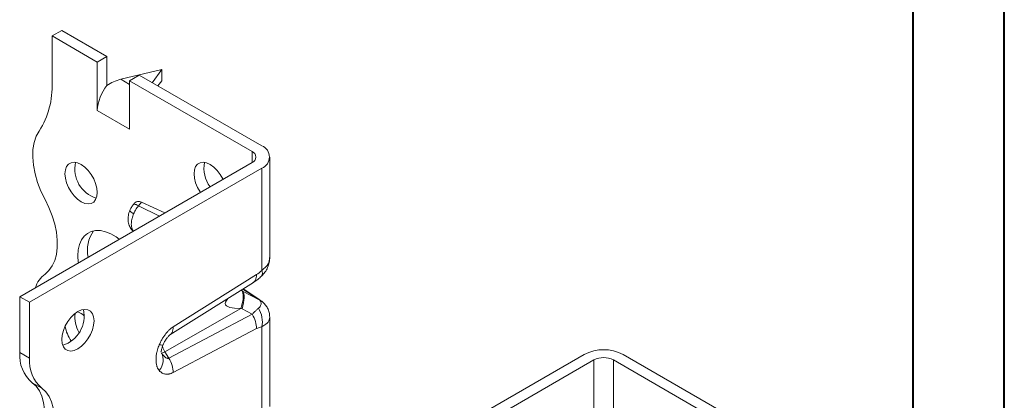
# Model space of a CAD drawing. Header units: millimetres. Extents: x 0 to 210, y 0 to 297.
# Tile 5 of 7: x 156 to 210, y 96 to 117. Entities that reach past the tile are written whole.
import ezdxf

# ---------------------------------------------------------------- set-up
doc = ezdxf.new("R2010")
doc.units = ezdxf.units.MM

msp = doc.modelspace()

# ---------------------------------------------------------------- linework, layer by layer
at = {"color": 7, "linetype": 'Continuous', "lineweight": 40}
for p, q in [((210.079, 0.215), (210.079, 297.215)), ((205.079, 5.215), (205.079, 292.215))]:
    msp.add_line(p, q, dxfattribs=at)
at = {"color": 7, "linetype": 'Continuous', "lineweight": 15}
for p, q in [((158.425, 116.453), (157.895, 116.147)), ((157.895, 116.147), (157.895, 113.585)), ((160.37, 114.718), (157.895, 116.147)), ((158.425, 116.453), (160.9, 115.024)), ((160.37, 114.718), (160.9, 115.024)), ((160.9, 115.024), (160.9, 113.425)), ((160.37, 112.06), (160.37, 114.718)), ((161.654, 113.772), (163.905, 114.309)), ((162.668, 114.004), (162.137, 113.697)), ((169.385, 110.126), (162.668, 114.004)), ((163.388, 113.588), (163.905, 114.309)), ((163.905, 114.309), (163.905, 113.697)), ((162.137, 113.493), (161.654, 113.772)), ((162.137, 113.697), (168.855, 109.819)), ((162.137, 113.697), (162.137, 111.04)), ((163.698, 113.408), (163.905, 113.697)), ((160.373, 112.062), (160.37, 112.06)), ((160.373, 112.058), (160.37, 112.06)), ((160.373, 112.062), (160.373, 112.058)), ((162.134, 111.046), (160.373, 112.062)), ((162.134, 111.046), (162.137, 111.148)), ((162.134, 111.046), (162.134, 111.042)), ((162.134, 111.042), (162.137, 111.044)), ((162.137, 111.04), (162.134, 111.042)), ((168.855, 109.819), (168.855, 109.207)), ((156.127, 101.859), (168.855, 109.207)), ((169.824, 104.003), (169.824, 109.513)), ((169.385, 108.901), (156.657, 101.553)), ((169.385, 103.302), (169.385, 108.901)), ((162.418, 106.984), (162.352, 106.905)), ((162.631, 106.845), (162.798, 107.044)), ((163.774, 106.274), (162.631, 106.845)), ((162.798, 107.044), (164.081, 106.451)), ((162.249, 105.544), (162.333, 105.462)), ((162.253, 105.549), (162.363, 105.43)), ((164.53, 100.202), (169.096, 103.07)), ((164.354, 99.763), (168.924, 102.634)), ((168.918, 102.637), (168.94, 102.651)), ((168.288, 102.191), (168.254, 102.213)), ((168.331, 102.164), (168.256, 102.214)), ((169.271, 101.673), (168.331, 102.164)), ((168.356, 102.277), (169.167, 101.747)), ((169.229, 101.715), (168.362, 102.281)), ((156.127, 101.859), (156.657, 101.553)), ((156.127, 98.797), (156.127, 101.859)), ((156.657, 101.553), (156.657, 98.491)), ((169.167, 101.747), (169.222, 101.713)), ((169.222, 101.713), (169.241, 101.701)), ((169.423, 101.572), (169.271, 101.673)), ((164.072, 98.844), (168.242, 101.221)), ((168.242, 101.221), (168.309, 101.185)), ((168.309, 101.185), (168.867, 100.893)), ((168.867, 100.893), (164.301, 98.489)), ((169.824, 95.838), (169.824, 100.734)), ((169.096, 100.108), (164.53, 97.704)), ((169.385, 95.136), (169.385, 100.211)), ((164.378, 99.785), (164.351, 99.768)), ((156.657, 98.491), (156.127, 98.797)), ((163.846, 98.854), (163.868, 98.811)), ((164.301, 98.489), (164.072, 98.844)), ((187.063, 98.696), (174.335, 91.348)), ((187.593, 98.39), (174.865, 91.042)), ((187.593, 92.82), (187.593, 98.39)), ((188.654, 98.39), (195.371, 94.512)), ((188.654, 92.817), (188.654, 98.39)), ((195.902, 94.818), (189.184, 98.696)), ((157.332, 96.84), (156.802, 97.146))]:
    msp.add_line(p, q, dxfattribs=at)
at = {"color": 7, "linetype": 'Continuous', "lineweight": 15, "flags": 128}
for points in [[(157.188, 110.938), (157.026, 110.648), (156.913, 110.309), (156.849, 109.927), (156.836, 109.509), (156.874, 109.063), (156.962, 108.599), (157.1, 108.125), (157.283, 107.65), (157.509, 107.183)], [(160.37, 107.573), (160.347, 107.359), (160.282, 107.181), (160.177, 107.048), (160.037, 106.967), (159.869, 106.942), (159.682, 106.975), (159.486, 107.063), (159.289, 107.202), (159.102, 107.385), (158.935, 107.604), (158.795, 107.846), (158.689, 108.1), (158.624, 108.354), (158.602, 108.594), (158.624, 108.808), (158.689, 108.986), (158.795, 109.119), (158.935, 109.2), (159.102, 109.224), (159.289, 109.192), (159.486, 109.104), (159.682, 108.965), (159.869, 108.782), (160.037, 108.563), (160.177, 108.321), (160.282, 108.067), (160.347, 107.813), (160.37, 107.573)], [(166.026, 107.574), (166.006, 107.604), (165.866, 107.847), (165.76, 108.101), (165.695, 108.354), (165.673, 108.594), (165.695, 108.809), (165.76, 108.987), (165.866, 109.119), (166.006, 109.2), (166.173, 109.225), (166.36, 109.193), (166.557, 109.105), (166.753, 108.966), (166.94, 108.782), (167.108, 108.564), (167.248, 108.322), (167.264, 108.289)], [(157.509, 107.183), (157.726, 106.738), (157.904, 106.285), (158.04, 105.832), (158.132, 105.387), (158.179, 104.958), (158.179, 104.552), (158.132, 104.177), (158.04, 103.838), (157.904, 103.543), (157.726, 103.295), (157.509, 103.1)], [(159.336, 103.712), (159.331, 103.756), (159.309, 104.103), (159.331, 104.425), (159.395, 104.715), (159.501, 104.966), (159.647, 105.173), (159.828, 105.33), (160.041, 105.436), (160.281, 105.486), (160.543, 105.481), (160.821, 105.419), (161.108, 105.303), (161.399, 105.136), (161.578, 105.007)], [(167.527, 101.756), (167.451, 101.658), (167.404, 101.567), (167.388, 101.486), (167.403, 101.414), (167.45, 101.353), (167.637, 101.263), (167.889, 101.225), (168.242, 101.221), (168.242, 101.221)], [(158.425, 99.512), (158.447, 99.752), (158.513, 100.005), (158.618, 100.259), (158.758, 100.502), (158.925, 100.72), (159.112, 100.904), (159.309, 101.043), (159.506, 101.131), (159.692, 101.163), (159.86, 101.138), (160, 101.057), (160.105, 100.925), (160.171, 100.747), (160.193, 100.532), (160.171, 100.292), (160.105, 100.039), (160, 99.785), (159.86, 99.542), (159.692, 99.324), (159.506, 99.14), (159.309, 99.001), (159.112, 98.913), (158.925, 98.881), (158.758, 98.906), (158.618, 98.987), (158.513, 99.119), (158.447, 99.297), (158.425, 99.512)], [(156.802, 93.063), (157.019, 93.508), (157.197, 93.961), (157.333, 94.414), (157.425, 94.859), (157.472, 95.288), (157.472, 95.694), (157.425, 96.069), (157.333, 96.408), (157.197, 96.704), (157.019, 96.951), (156.802, 97.146)], [(157.332, 96.84), (157.549, 96.645), (157.727, 96.397), (157.863, 96.102), (157.955, 95.763), (158.002, 95.388), (158.002, 94.982), (157.955, 94.553), (157.863, 94.108), (157.727, 93.655), (157.549, 93.202), (157.332, 92.757)]]:
    msp.add_lwpolyline(points, dxfattribs=at)
at = {"color": 7, "linetype": 'Continuous', "lineweight": 15}
for centre, radius, start, end in [((153.291, 113.397), 4.608, 327.7485, 2.3387), ((162.673, 111.956), 2.302, 140.2279, 177.3607), ((169.153, 109.513), 0.655, 290.7834, 69.2166), ((168.739, 109.513), 0.327, 290.7834, 69.2166), ((160.812, 108.849), 1.668, 167.2601, 252.7345), ((167.857, 108.875), 1.638, 167.9269, 217.3999), ((161.731, 104.387), 1.901, 145.2485, 191.1755), ((158.461, 101.855), 1.567, 127.4033, 161.6699), ((157.983, 100.788), 1.668, 287.2657, 12.7396), ((160.78, 100.739), 1.64, 173.123, 210.5201), ((158.95, 99.989), 1.091, 49.2683, 72.1755), ((160.554, 100.546), 1.963, 188.6147, 214.9246), ((158.08, 98.632), 1.96, 175.1648, 229.309), ((163.676, 99.444), 0.719, 287.7096, 303.3681), ((164.959, 99.422), 1.059, 195.4817, 213.0764), ((188.123, 96.649), 2.306, 62.6097, 117.3903), ((158.61, 98.326), 1.96, 175.1648, 229.309), ((188.123, 97.366), 1.153, 62.6097, 117.3903)]:
    msp.add_arc(centre, radius, start, end, dxfattribs=at)
for centre, major_axis, ratio, start_param, end_param in [((161.654, 112.547), (1.387, 0.799), 0.717482, 1.179006, 1.702605), ((162.844, 106.325), (-0.326, 0.736), 0.568519, 5.708832, 6.555062)]:
    msp.add_ellipse(centre, major_axis=major_axis, ratio=ratio, start_param=start_param, end_param=end_param, dxfattribs=at)
for points, knots in [([(162.351, 106.905), (162.313, 106.856), (162.237, 106.758), (162.183, 106.645), (162.156, 106.589)], [0, 0, 0, 0, 0.500359, 1, 1, 1, 1]), ([(162.631, 106.845), (162.585, 106.867), (162.493, 106.912), (162.396, 106.932), (162.367, 106.913), (162.352, 106.904)], [0, 0, 0, 0, 0.338767, 0.677535, 1, 1, 1, 1]), ([(162.363, 106.4), (162.392, 106.468), (162.471, 106.626), (162.57, 106.77), (162.631, 106.845)], [-0.03148795, -0.03148795, -0.03148795, -0.03148795, -0.0179513, 0.00000001, 0.00000001, 0.00000001, 0.00000001]), ([(162.156, 106.589), (162.124, 106.497), (162.059, 106.313), (162.051, 106.025), (162.107, 105.759), (162.202, 105.615), (162.249, 105.544)], [0, 0, 0, 0, 0.256062, 0.510977, 0.76023, 1, 1, 1, 1]), ([(162.363, 106.4), (162.304, 106.439), (162.187, 106.516), (162.136, 106.577), (162.158, 106.587), (162.16, 106.587)], [0, 0, 0, 0, 0.481285, 0.962516, 1, 1, 1, 1]), ([(162.363, 105.43), (162.34, 105.457), (162.299, 105.518), (162.258, 105.633), (162.237, 105.765), (162.237, 105.889), (162.247, 105.992), (162.26, 106.072), (162.291, 106.207), (162.328, 106.318), (162.363, 106.4)], [-0.10675045, -0.10675045, -0.10675045, -0.10675045, -0.09599928, -0.0852481, -0.07449692, -0.06374574, -0.05837015, -0.05299456, -0.04761897, -0.03149221, -0.03149221, -0.03149221, -0.03149221]), ([(169.369, 102.987), (169.435, 103.057), (169.571, 103.2), (169.716, 103.457), (169.81, 103.734), (169.819, 103.925), (169.824, 104.018)], [0, 0, 0, 0, 0.24083, 0.496394, 0.753478, 1, 1, 1, 1]), ([(169.385, 103.302), (169.464, 103.365), (169.659, 103.52), (169.806, 103.767), (169.816, 103.943), (169.819, 104.004)], [0, 0, 0, 0, 0.309519, 0.761395, 1, 1, 1, 1]), ([(168.94, 102.651), (168.95, 102.657), (168.994, 102.682), (169.046, 102.768), (169.093, 102.901), (169.095, 103.014), (169.096, 103.07)], [0, 0, 0, 0, 0.0857984, 0.3905323, 0.6952661, 1, 1, 1, 1]), ([(169.385, 103.302), (169.399, 103.247), (169.428, 103.137), (169.415, 103.033), (169.376, 103.004), (169.363, 102.994)], [0, 0, 0, 0, 0.403214, 0.806293, 1, 1, 1, 1]), ([(168.943, 102.647), (169.021, 102.701), (169.162, 102.796), (169.306, 102.929), (169.369, 102.987)], [0, 0, 0, 0, 0.5596628, 1, 1, 1, 1]), ([(168.331, 102.164), (168.394, 102.097), (168.425, 101.973), (168.418, 101.636), (168.379, 101.423), (168.309, 101.185)], [0, 0, 0, 0, 0.5, 0.5, 1, 1, 1, 1]), ([(169.271, 101.673), (169.315, 101.632), (169.342, 101.583), (169.354, 101.477), (169.344, 101.421), (169.304, 101.335), (169.283, 101.303), (169.242, 101.256), (169.225, 101.239), (169.206, 101.223)], [0, 0, 0, 0, 0.0439295, 0.0439295, 0.0835279, 0.0835279, 0.1082769, 0.1082769, 0.123745, 0.123745, 0.123745, 0.123745]), ([(169.424, 101.573), (169.397, 101.594), (169.345, 101.636), (169.277, 101.682), (169.244, 101.704)], [0, 0, 0, 0, 0.51208, 1, 1, 1, 1]), ([(169.824, 100.746), (169.817, 100.83), (169.804, 100.996), (169.712, 101.225), (169.587, 101.421), (169.476, 101.524), (169.423, 101.574)], [0, 0, 0, 0, 0.270359, 0.530021, 0.774567, 1, 1, 1, 1]), ([(168.867, 100.893), (168.886, 100.914), (168.923, 100.956), (168.979, 101.015), (169.035, 101.072), (169.092, 101.126), (169.149, 101.177), (169.187, 101.208), (169.206, 101.223)], [0, 0, 0, 0, 0.155959, 0.316112, 0.480529, 0.649277, 0.822415, 1, 1, 1, 1]), ([(169.385, 100.211), (169.425, 100.373), (169.434, 100.739), (169.299, 101.082), (169.206, 101.223)], [0.0000054, 0.0000054, 0.0000054, 0.0000054, 0.5, 1, 1, 1, 1]), ([(169.096, 100.108), (169.101, 100.23), (169.082, 100.364), (169.003, 100.634), (168.943, 100.77), (168.867, 100.893)], [0, 0, 0, 0, 0.5, 0.5, 1, 1, 1, 1]), ([(169.821, 100.746), (169.817, 100.695), (169.808, 100.554), (169.659, 100.359), (169.464, 100.254), (169.385, 100.211)], [0, 0, 0, 0, 0.254051, 0.696759, 1, 1, 1, 1]), ([(163.771, 99.224), (163.785, 99.255), (163.812, 99.317), (163.857, 99.407), (163.904, 99.494), (163.953, 99.577), (164.004, 99.658), (164.057, 99.736), (164.126, 99.828), (164.211, 99.931), (164.315, 100.037), (164.421, 100.129), (164.493, 100.178), (164.53, 100.202)], [0, 0, 0, 0, 0.078857, 0.155881, 0.23132, 0.305439, 0.378517, 0.450844, 0.522721, 0.645671, 0.764906, 0.882346, 1, 1, 1, 1]), ([(164.53, 100.202), (164.529, 100.146), (164.527, 100.033), (164.48, 99.9), (164.429, 99.815), (164.386, 99.79), (164.378, 99.785)], [0, 0, 0, 0, 0.30901, 0.618021, 0.927031, 1, 1, 1, 1]), ([(163.978, 99.226), (164.005, 99.285), (164.059, 99.402), (164.162, 99.566), (164.258, 99.682), (164.332, 99.75), (164.362, 99.769), (164.376, 99.779)], [0, 0, 0, 0, 0.256039, 0.5151082, 0.762627, 0.8815266, 1, 1, 1, 1]), ([(163.771, 97.806), (163.761, 97.818), (163.741, 97.841), (163.715, 97.88), (163.691, 97.922), (163.67, 97.967), (163.65, 98.015), (163.623, 98.099), (163.597, 98.227), (163.587, 98.409), (163.597, 98.603), (163.627, 98.785), (163.668, 98.946), (163.713, 99.086), (163.752, 99.178), (163.771, 99.224)], [0, 0, 0, 0, 0.0414007, 0.0827751, 0.12424, 0.165912, 0.2079054, 0.2503324, 0.3742039, 0.5002025, 0.6262768, 0.750184, 0.8346838, 0.9176512, 1, 1, 1, 1]), ([(163.771, 99.224), (163.819, 99.217), (163.916, 99.202), (163.978, 99.21), (163.974, 99.231), (163.974, 99.234)], [0, 0, 0, 0, 0.452213, 0.904219, 1, 1, 1, 1]), ([(163.859, 98.838), (163.863, 98.839), (163.873, 98.84), (163.884, 98.923), (163.91, 99.049), (163.957, 99.173), (163.98, 99.232)], [0, 0, 0, 0, 0.172827, 0.471541, 0.750062, 1, 1, 1, 1]), ([(164.301, 98.489), (164.3, 98.489), (164.299, 98.489), (164.282, 98.482), (164.265, 98.478), (164.228, 98.479), (164.209, 98.483), (164.155, 98.502), (164.12, 98.523), (164.024, 98.599), (163.961, 98.669), (163.897, 98.757), (163.896, 98.759), (163.895, 98.76)], [-0.8457918, -0.8457918, -0.8457918, -0.8457918, -0.8399668, -0.8399668, -0.709504, -0.709504, -0.5790412, -0.5790412, -0.3703007, -0.3703007, -0.0363158, -0.0363158, -0.0320742, -0.0320742, -0.0320742, -0.0320742]), ([(164.53, 97.704), (164.511, 97.695), (164.475, 97.677), (164.421, 97.655), (164.368, 97.637), (164.316, 97.624), (164.264, 97.615), (164.213, 97.611), (164.162, 97.611), (164.096, 97.617), (164.016, 97.635), (163.927, 97.674), (163.843, 97.73), (163.795, 97.78), (163.771, 97.806)], [0, 0, 0, 0, 0.058964, 0.117635, 0.176265, 0.235106, 0.294408, 0.354415, 0.415363, 0.477477, 0.603405, 0.731454, 0.863177, 1, 1, 1, 1])]:
    msp.add_open_spline(points, degree=3, knots=knots, dxfattribs=at)
for points in [[(169.385, 103.302), (169.285, 103.206), (169.187, 103.128), (169.096, 103.07)], [(168.242, 101.221), (168.318, 101.459), (168.407, 101.885), (168.35, 102.127), (168.288, 102.191)], [(168.331, 102.164), (168.317, 102.173), (168.302, 102.182), (168.288, 102.191)], [(169.167, 101.747), (169.211, 101.718), (169.246, 101.693), (169.271, 101.673)], [(169.096, 100.108), (169.187, 100.156), (169.285, 100.191), (169.385, 100.211)], [(163.771, 97.806), (163.881, 97.956), (164.024, 98.3), (163.969, 98.626), (163.895, 98.76)], [(164.53, 97.704), (164.534, 97.826), (164.498, 98.095), (164.377, 98.366), (164.301, 98.489)]]:
    msp.add_open_spline(points, degree=3, dxfattribs=at)

doc.saveas('drawing.dxf')
